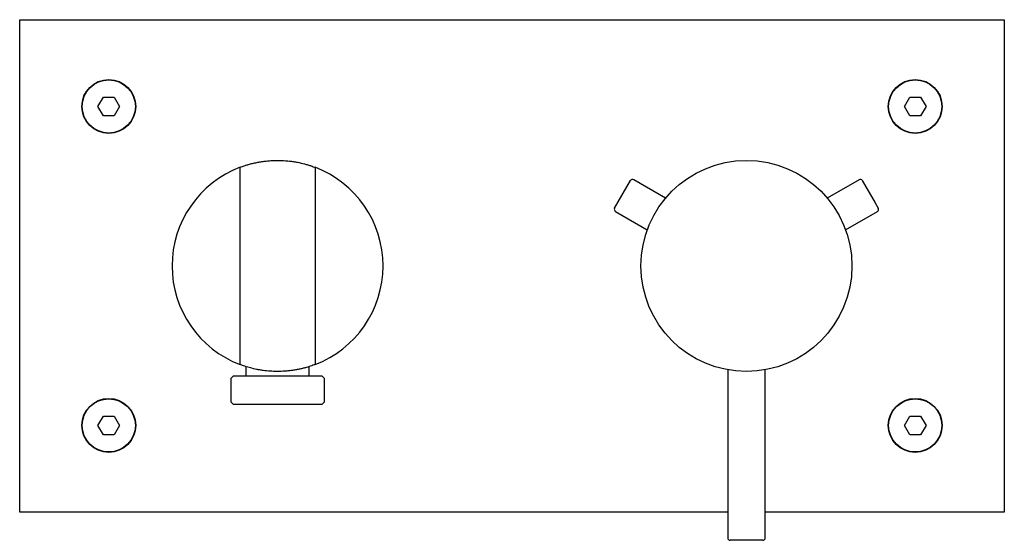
# Model space of a CAD drawing. Header units: millimetres. Extents: x 4139.198 to 4139.408, y 1810.622 to 1810.733.
import ezdxf

# ---------------------------------------------------------------- set-up
doc = ezdxf.new("R2010")
doc.units = ezdxf.units.MM
doc.layers.add('SANINDUSA', color=3, linetype='Continuous')

msp = doc.modelspace()

# ---------------------------------------------------------------- linework, layer by layer
at = {"layer": 'SANINDUSA'}
for p, q in [((4139.1982, 1810.62847), (4139.1982, 1810.73347)), ((4139.1982, 1810.73347), (4139.4082, 1810.73347)), ((4139.4082, 1810.73347), (4139.4082, 1810.62847)), ((4139.21489, 1810.71497), (4139.21604, 1810.71697)), ((4139.21604, 1810.71697), (4139.21836, 1810.71697)), ((4139.21836, 1810.71697), (4139.21951, 1810.71497)), ((4139.38689, 1810.71497), (4139.38804, 1810.71697)), ((4139.38804, 1810.71697), (4139.39036, 1810.71697)), ((4139.39036, 1810.71697), (4139.39151, 1810.71497)), ((4139.21604, 1810.71297), (4139.21489, 1810.71497)), ((4139.21951, 1810.71497), (4139.21836, 1810.71297)), ((4139.38804, 1810.71297), (4139.38689, 1810.71497)), ((4139.39151, 1810.71497), (4139.39036, 1810.71297)), ((4139.21836, 1810.71297), (4139.21604, 1810.71297)), ((4139.39036, 1810.71297), (4139.38804, 1810.71297)), ((4139.2452, 1810.66021), (4139.2452, 1810.70173)), ((4139.2612, 1810.70173), (4139.2612, 1810.66021)), ((4139.32509, 1810.69328), (4139.32849, 1810.69917)), ((4139.33596, 1810.69543), (4139.32917, 1810.69935)), ((4139.37723, 1810.69935), (4139.37044, 1810.69543)), ((4139.37791, 1810.69917), (4139.38067, 1810.6944)), ((4139.38067, 1810.6944), (4139.38131, 1810.69328)), ((4139.32527, 1810.6926), (4139.33206, 1810.68867)), ((4139.37434, 1810.68867), (4139.38113, 1810.6926)), ((4139.24645, 1810.65951), (4139.24645, 1810.65747)), ((4139.25995, 1810.65747), (4139.25995, 1810.65951)), ((4139.3492, 1810.65883), (4139.3492, 1810.62297)), ((4139.3572, 1810.62297), (4139.3572, 1810.65883)), ((4139.2437, 1810.65747), (4139.2432, 1810.65697)), ((4139.2432, 1810.65697), (4139.2432, 1810.65197)), ((4139.2627, 1810.65747), (4139.2437, 1810.65747)), ((4139.2632, 1810.65697), (4139.2627, 1810.65747)), ((4139.2632, 1810.65197), (4139.2632, 1810.65697)), ((4139.2432, 1810.65197), (4139.2437, 1810.65147)), ((4139.2627, 1810.65147), (4139.2632, 1810.65197)), ((4139.2437, 1810.65147), (4139.2532, 1810.65147)), ((4139.2532, 1810.65147), (4139.2627, 1810.65147)), ((4139.21489, 1810.64697), (4139.21604, 1810.64897)), ((4139.21604, 1810.64897), (4139.21836, 1810.64897)), ((4139.21836, 1810.64897), (4139.21951, 1810.64697)), ((4139.38689, 1810.64697), (4139.38804, 1810.64897)), ((4139.38804, 1810.64897), (4139.39036, 1810.64897)), ((4139.39036, 1810.64897), (4139.39151, 1810.64697)), ((4139.21604, 1810.64497), (4139.21489, 1810.64697)), ((4139.21951, 1810.64697), (4139.21836, 1810.64497)), ((4139.38804, 1810.64497), (4139.38689, 1810.64697)), ((4139.39151, 1810.64697), (4139.39036, 1810.64497)), ((4139.21836, 1810.64497), (4139.21604, 1810.64497)), ((4139.39036, 1810.64497), (4139.38804, 1810.64497)), ((4139.3492, 1810.62847), (4139.1982, 1810.62847)), ((4139.4082, 1810.62847), (4139.3572, 1810.62847)), ((4139.3567, 1810.62247), (4139.3497, 1810.62247))]:
    msp.add_line(p, q, dxfattribs=at)
for centre, radius in [((4139.2172, 1810.71497), 0.00575), ((4139.2172, 1810.71497), 0.00567), ((4139.3892, 1810.71497), 0.00575), ((4139.3892, 1810.71497), 0.00567), ((4139.3532, 1810.68097), 0.0225), ((4139.2172, 1810.64697), 0.00575), ((4139.2172, 1810.64697), 0.00567), ((4139.3892, 1810.64697), 0.00575), ((4139.3892, 1810.64697), 0.00567)]:
    msp.add_circle(centre, radius, dxfattribs=at)
for centre, radius, start, end in [((4139.2532, 1810.68097), 0.0225, 110.8275, 249.1725), ((4139.2532, 1810.68097), 0.0225, 290.8275, 69.1725), ((4139.32892, 1810.69892), 0.0005, 60, 150), ((4139.37748, 1810.69892), 0.0005, 30, 120), ((4139.32552, 1810.69303), 0.0005, 150, 240), ((4139.38088, 1810.69303), 0.0005, 300, 30), ((4139.3497, 1810.62297), 0.0005, 180, 270), ((4139.3567, 1810.62297), 0.0005, 270, 0)]:
    msp.add_arc(centre, radius, start, end, dxfattribs=at)
for points, knots in [([(4139.2452, 1810.702), (4139.24537, 1810.70206), (4139.24576, 1810.70221), (4139.24644, 1810.70244), (4139.24723, 1810.70267), (4139.24808, 1810.70289), (4139.24897, 1810.70308), (4139.24987, 1810.70323), (4139.25079, 1810.70335), (4139.25174, 1810.70343), (4139.25255, 1810.70347), (4139.25333, 1810.70348), (4139.25436, 1810.70346), (4139.25551, 1810.70337), (4139.25662, 1810.70322), (4139.2577, 1810.70303), (4139.25873, 1810.70279), (4139.25968, 1810.70252), (4139.26048, 1810.70227), (4139.26097, 1810.70208), (4139.26126, 1810.70197)], [0, 0, 0, 0, 0.040635, 0.094456, 0.148661, 0.204132, 0.260071, 0.311595, 0.36354, 0.416883, 0.470737, 0.496879, 0.543808, 0.639377, 0.688124, 0.735047, 0.830345, 0.878785, 0.928712, 1, 1, 1, 1]), ([(4139.2452, 1810.70173), (4139.2452, 1810.70177), (4139.2452, 1810.70183), (4139.2452, 1810.70191), (4139.2452, 1810.70197), (4139.2452, 1810.702), (4139.2452, 1810.702), (4139.2452, 1810.702)], [0, 0, 0, 0, 0.234468, 0.46922, 0.695184, 0.905938, 1, 1, 1, 1]), ([(4139.2612, 1810.702), (4139.2612, 1810.702), (4139.2612, 1810.70199), (4139.2612, 1810.70195), (4139.2612, 1810.70189), (4139.2612, 1810.70181), (4139.2612, 1810.70176), (4139.2612, 1810.70173)], [0, 0, 0, 0, 0.197221, 0.394247, 0.596688, 0.811735, 1, 1, 1, 1]), ([(4139.2452, 1810.65994), (4139.2452, 1810.65995), (4139.2452, 1810.65995), (4139.2452, 1810.65999), (4139.2452, 1810.66005), (4139.2452, 1810.66013), (4139.2452, 1810.66019), (4139.2452, 1810.66021)], [0, 0, 0, 0, 0.197221, 0.394247, 0.596688, 0.811735, 1, 1, 1, 1]), ([(4139.26121, 1810.65995), (4139.26114, 1810.65992), (4139.26092, 1810.65984), (4139.2605, 1810.65969), (4139.25994, 1810.6595), (4139.25934, 1810.65932), (4139.25868, 1810.65915), (4139.25797, 1810.65898), (4139.25722, 1810.65883), (4139.25642, 1810.6587), (4139.25561, 1810.6586), (4139.25454, 1810.6585), (4139.25345, 1810.65846), (4139.25238, 1810.65848), (4139.25135, 1810.65854), (4139.25037, 1810.65864), (4139.24942, 1810.65879), (4139.24849, 1810.65896), (4139.24762, 1810.65917), (4139.24681, 1810.6594), (4139.24623, 1810.65958), (4139.24568, 1810.65976), (4139.24536, 1810.65988), (4139.2452, 1810.65994)], [0, 0, 0, 0, 0.020594, 0.063028, 0.105731, 0.149274, 0.19311, 0.237463, 0.282144, 0.327904, 0.374056, 0.416003, 0.501503, 0.545186, 0.584671, 0.664954, 0.705827, 0.74612, 0.827918, 0.869486, 0.912682, 0.956161, 1, 1, 1, 1]), ([(4139.2612, 1810.66021), (4139.2612, 1810.66018), (4139.2612, 1810.66012), (4139.2612, 1810.66003), (4139.2612, 1810.65997), (4139.2612, 1810.65995), (4139.2612, 1810.65994), (4139.2612, 1810.65994)], [0, 0, 0, 0, 0.234468, 0.46922, 0.695184, 0.905938, 1, 1, 1, 1])]:
    msp.add_open_spline(points, degree=3, knots=knots, dxfattribs=at)

doc.saveas('drawing.dxf')
